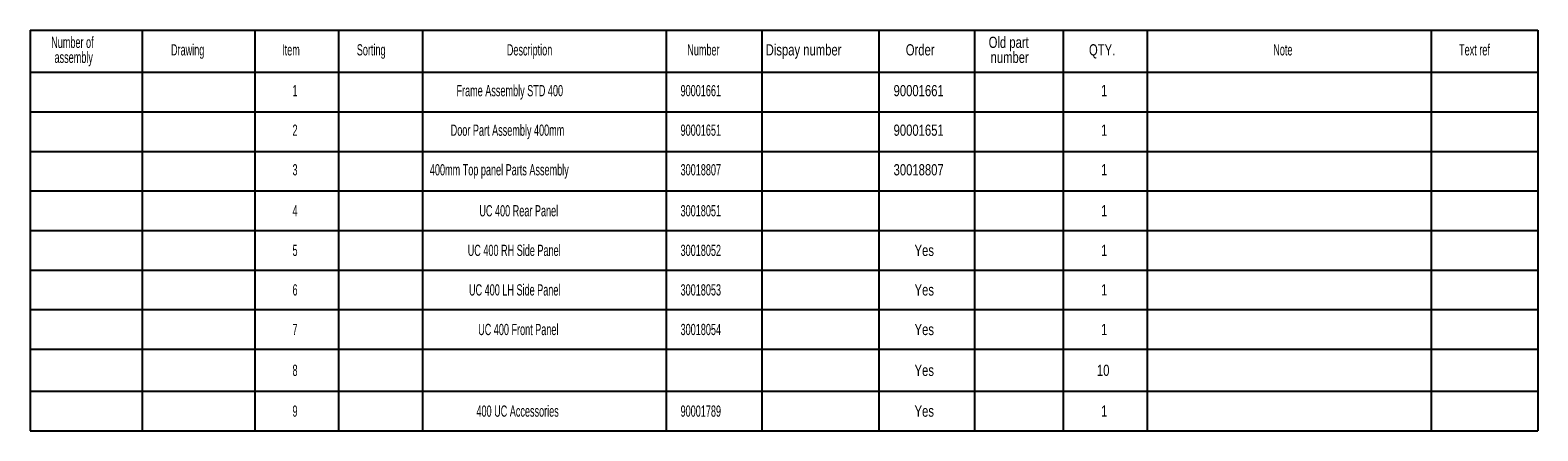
# Model space of a CAD drawing. Header units: millimetres. Extents: x 16 to 503, y 3 to 290.
# Tile 172 of 172: x 255 to 503, y 224 to 290. Entities that reach past the tile are written whole.
import ezdxf

# ---------------------------------------------------------------- set-up
doc = ezdxf.new("R2010")
doc.units = ezdxf.units.MM
doc.layers.add('BOARDER', color=7, linetype='Continuous', lineweight=25)
doc.styles.add('SLDTEXTSTYLE0', font='TXT', dxfattribs={"width": 0.75})
doc.styles.add('SLDTEXTSTYLE1', font='TXT', dxfattribs={"width": 0.605})

# ---------------------------------------------------------------- blocks, each defined once
blk = doc.blocks.new('SW_TABLEANNOTATION_0')
at = {"layer": 'BOARDER', "color": 0}
for p, q in [((0, 0), (0, -6.94)), ((0, 0), (18.47, 0)), ((18.47, 0), (18.47, -6.94)), ((18.47, 0), (37.04, 0)), ((37.04, 0), (37.04, -6.94)), ((37.04, 0), (50.86, 0)), ((50.86, 0), (50.86, -6.94)), ((50.86, 0), (64.69, 0)), ((64.69, 0), (64.69, -6.94)), ((64.69, 0), (104.86, 0)), ((104.86, 0), (104.86, -6.94)), ((104.86, 0), (120.62, 0)), ((120.62, 0), (120.62, -6.94)), ((120.62, 0), (139.96, 0)), ((139.96, 0), (139.96, -6.94)), ((139.96, 0), (155.72, 0)), ((155.72, 0), (155.72, -6.94)), ((155.72, 0), (170.35, 0)), ((170.35, 0), (170.35, -6.94)), ((170.35, 0), (184.18, 0)), ((184.18, 0), (184.18, -6.94)), ((184.18, 0), (231, 0)), ((231, 0), (231, -6.94)), ((231, 0), (248.6, 0)), ((248.6, 0), (248.6, -6.94)), ((0, -6.94), (18.47, -6.94)), ((0, -6.94), (0, -13.46)), ((18.47, -6.94), (37.04, -6.94)), ((18.47, -6.94), (18.47, -13.46)), ((37.04, -6.94), (50.86, -6.94)), ((37.04, -6.94), (37.04, -13.46)), ((50.86, -6.94), (64.69, -6.94)), ((50.86, -6.94), (50.86, -13.46)), ((64.69, -6.94), (104.86, -6.94)), ((64.69, -6.94), (64.69, -13.46)), ((104.86, -6.94), (120.62, -6.94)), ((104.86, -6.94), (104.86, -13.46)), ((120.62, -6.94), (139.96, -6.94)), ((120.62, -6.94), (120.62, -13.46)), ((139.96, -6.94), (155.72, -6.94)), ((139.96, -6.94), (139.96, -13.46)), ((155.72, -6.94), (170.35, -6.94)), ((155.72, -6.94), (155.72, -13.46)), ((170.35, -6.94), (184.18, -6.94)), ((170.35, -6.94), (170.35, -13.46)), ((184.18, -6.94), (231, -6.94)), ((184.18, -6.94), (184.18, -13.46)), ((231, -6.94), (248.6, -6.94)), ((231, -6.94), (231, -13.46)), ((248.6, -6.94), (248.6, -13.46)), ((0, -13.46), (0, -19.99)), ((0, -13.46), (18.47, -13.46)), ((18.47, -13.46), (18.47, -19.99)), ((18.47, -13.46), (37.04, -13.46)), ((37.04, -13.46), (37.04, -19.99)), ((37.04, -13.46), (50.86, -13.46)), ((50.86, -13.46), (50.86, -19.99)), ((50.86, -13.46), (64.69, -13.46)), ((64.69, -13.46), (64.69, -19.99)), ((64.69, -13.46), (104.86, -13.46)), ((104.86, -13.46), (104.86, -19.99)), ((104.86, -13.46), (120.62, -13.46)), ((120.62, -13.46), (120.62, -19.99)), ((120.62, -13.46), (139.96, -13.46)), ((139.96, -13.46), (139.96, -19.99)), ((139.96, -13.46), (155.72, -13.46)), ((155.72, -13.46), (155.72, -19.99)), ((155.72, -13.46), (170.35, -13.46)), ((170.35, -13.46), (170.35, -19.99)), ((170.35, -13.46), (184.18, -13.46)), ((184.18, -13.46), (184.18, -19.99)), ((184.18, -13.46), (231, -13.46)), ((231, -13.46), (231, -19.99)), ((231, -13.46), (248.6, -13.46)), ((248.6, -13.46), (248.6, -19.99)), ((0, -19.99), (0, -26.52)), ((0, -19.99), (18.47, -19.99)), ((18.47, -19.99), (18.47, -26.52)), ((18.47, -19.99), (37.04, -19.99)), ((37.04, -19.99), (37.04, -26.52)), ((37.04, -19.99), (50.86, -19.99)), ((50.86, -19.99), (50.86, -26.52)), ((50.86, -19.99), (64.69, -19.99)), ((64.69, -19.99), (64.69, -26.52)), ((64.69, -19.99), (104.86, -19.99)), ((104.86, -19.99), (104.86, -26.52)), ((104.86, -19.99), (120.62, -19.99)), ((120.62, -19.99), (120.62, -26.52)), ((120.62, -19.99), (139.96, -19.99)), ((139.96, -19.99), (139.96, -26.52)), ((139.96, -19.99), (155.72, -19.99)), ((155.72, -19.99), (155.72, -26.52)), ((155.72, -19.99), (170.35, -19.99)), ((170.35, -19.99), (170.35, -26.52)), ((170.35, -19.99), (184.18, -19.99)), ((184.18, -19.99), (184.18, -26.52)), ((184.18, -19.99), (231, -19.99)), ((231, -19.99), (231, -26.52)), ((231, -19.99), (248.6, -19.99)), ((248.6, -19.99), (248.6, -26.52)), ((0, -26.52), (0, -33.04)), ((0, -26.52), (18.47, -26.52)), ((18.47, -26.52), (18.47, -33.04)), ((18.47, -26.52), (37.04, -26.52)), ((37.04, -26.52), (37.04, -33.04)), ((37.04, -26.52), (50.86, -26.52)), ((50.86, -26.52), (50.86, -33.04)), ((50.86, -26.52), (64.69, -26.52)), ((64.69, -26.52), (64.69, -33.04)), ((64.69, -26.52), (104.86, -26.52)), ((104.86, -26.52), (104.86, -33.04)), ((104.86, -26.52), (120.62, -26.52)), ((120.62, -26.52), (120.62, -33.04)), ((120.62, -26.52), (139.96, -26.52)), ((139.96, -26.52), (139.96, -33.04)), ((139.96, -26.52), (155.72, -26.52)), ((155.72, -26.52), (155.72, -33.04)), ((155.72, -26.52), (170.35, -26.52)), ((170.35, -26.52), (170.35, -33.04)), ((170.35, -26.52), (184.18, -26.52)), ((184.18, -26.52), (184.18, -33.04)), ((184.18, -26.52), (231, -26.52)), ((231, -26.52), (231, -33.04)), ((231, -26.52), (248.6, -26.52)), ((248.6, -26.52), (248.6, -33.04)), ((0, -33.04), (0, -39.57)), ((0, -33.04), (18.47, -33.04)), ((18.47, -33.04), (18.47, -39.57)), ((18.47, -33.04), (37.04, -33.04)), ((37.04, -33.04), (37.04, -39.57)), ((37.04, -33.04), (50.86, -33.04)), ((50.86, -33.04), (50.86, -39.57)), ((50.86, -33.04), (64.69, -33.04)), ((64.69, -33.04), (64.69, -39.57)), ((64.69, -33.04), (104.86, -33.04)), ((104.86, -33.04), (104.86, -39.57)), ((104.86, -33.04), (120.62, -33.04)), ((120.62, -33.04), (120.62, -39.57)), ((120.62, -33.04), (139.96, -33.04)), ((139.96, -33.04), (139.96, -39.57)), ((139.96, -33.04), (155.72, -33.04)), ((155.72, -33.04), (155.72, -39.57)), ((155.72, -33.04), (170.35, -33.04)), ((170.35, -33.04), (170.35, -39.57)), ((170.35, -33.04), (184.18, -33.04)), ((184.18, -33.04), (184.18, -39.57)), ((184.18, -33.04), (231, -33.04)), ((231, -33.04), (231, -39.57)), ((231, -33.04), (248.6, -33.04)), ((248.6, -33.04), (248.6, -39.57)), ((0, -39.57), (0, -46.09)), ((0, -39.57), (18.47, -39.57)), ((18.47, -39.57), (18.47, -46.09)), ((18.47, -39.57), (37.04, -39.57)), ((37.04, -39.57), (37.04, -46.09)), ((37.04, -39.57), (50.86, -39.57)), ((50.86, -39.57), (50.86, -46.09)), ((50.86, -39.57), (64.69, -39.57)), ((64.69, -39.57), (64.69, -46.09)), ((64.69, -39.57), (104.86, -39.57)), ((104.86, -39.57), (104.86, -46.09)), ((104.86, -39.57), (120.62, -39.57)), ((120.62, -39.57), (120.62, -46.09)), ((120.62, -39.57), (139.96, -39.57)), ((139.96, -39.57), (139.96, -46.09)), ((139.96, -39.57), (155.72, -39.57)), ((155.72, -39.57), (155.72, -46.09)), ((155.72, -39.57), (170.35, -39.57)), ((170.35, -39.57), (170.35, -46.09)), ((170.35, -39.57), (184.18, -39.57)), ((184.18, -39.57), (184.18, -46.09)), ((184.18, -39.57), (231, -39.57)), ((231, -39.57), (231, -46.09)), ((231, -39.57), (248.6, -39.57)), ((248.6, -39.57), (248.6, -46.09)), ((0, -46.09), (0, -52.62)), ((0, -46.09), (18.47, -46.09)), ((18.47, -46.09), (18.47, -52.62)), ((18.47, -46.09), (37.04, -46.09)), ((37.04, -46.09), (37.04, -52.62)), ((37.04, -46.09), (50.86, -46.09)), ((50.86, -46.09), (50.86, -52.62)), ((50.86, -46.09), (64.69, -46.09)), ((64.69, -46.09), (64.69, -52.62)), ((64.69, -46.09), (104.86, -46.09)), ((104.86, -46.09), (104.86, -52.62)), ((104.86, -46.09), (120.62, -46.09)), ((120.62, -46.09), (120.62, -52.62)), ((120.62, -46.09), (139.96, -46.09)), ((139.96, -46.09), (139.96, -52.62)), ((139.96, -46.09), (155.72, -46.09)), ((155.72, -46.09), (155.72, -52.62)), ((155.72, -46.09), (170.35, -46.09)), ((170.35, -46.09), (170.35, -52.62)), ((170.35, -46.09), (184.18, -46.09)), ((184.18, -46.09), (184.18, -52.62)), ((184.18, -46.09), (231, -46.09)), ((231, -46.09), (231, -52.62)), ((231, -46.09), (248.6, -46.09)), ((248.6, -46.09), (248.6, -52.62)), ((0, -52.62), (0, -59.56)), ((0, -52.62), (18.47, -52.62)), ((18.47, -52.62), (18.47, -59.56)), ((18.47, -52.62), (37.04, -52.62)), ((37.04, -52.62), (37.04, -59.56)), ((37.04, -52.62), (50.86, -52.62)), ((50.86, -52.62), (50.86, -59.56)), ((50.86, -52.62), (64.69, -52.62)), ((64.69, -52.62), (64.69, -59.56)), ((64.69, -52.62), (104.86, -52.62)), ((104.86, -52.62), (104.86, -59.56)), ((104.86, -52.62), (120.62, -52.62)), ((120.62, -52.62), (120.62, -59.56)), ((120.62, -52.62), (139.96, -52.62)), ((139.96, -52.62), (139.96, -59.56)), ((139.96, -52.62), (155.72, -52.62)), ((155.72, -52.62), (155.72, -59.56)), ((155.72, -52.62), (170.35, -52.62)), ((170.35, -52.62), (170.35, -59.56)), ((170.35, -52.62), (184.18, -52.62)), ((184.18, -52.62), (184.18, -59.56)), ((184.18, -52.62), (231, -52.62)), ((231, -52.62), (231, -59.56)), ((231, -52.62), (248.6, -52.62)), ((248.6, -52.62), (248.6, -59.56)), ((0, -59.56), (0, -66.08)), ((0, -59.56), (18.47, -59.56)), ((18.47, -59.56), (18.47, -66.08)), ((18.47, -59.56), (37.04, -59.56)), ((37.04, -59.56), (37.04, -66.08)), ((37.04, -59.56), (50.86, -59.56)), ((50.86, -59.56), (50.86, -66.08)), ((50.86, -59.56), (64.69, -59.56)), ((64.69, -59.56), (64.69, -66.08)), ((64.69, -59.56), (104.86, -59.56)), ((104.86, -59.56), (104.86, -66.08)), ((104.86, -59.56), (120.62, -59.56)), ((120.62, -59.56), (120.62, -66.08)), ((120.62, -59.56), (139.96, -59.56)), ((139.96, -59.56), (139.96, -66.08)), ((139.96, -59.56), (155.72, -59.56)), ((155.72, -59.56), (155.72, -66.08)), ((155.72, -59.56), (170.35, -59.56)), ((170.35, -59.56), (170.35, -66.08)), ((170.35, -59.56), (184.18, -59.56)), ((184.18, -59.56), (184.18, -66.08)), ((184.18, -59.56), (231, -59.56)), ((231, -59.56), (231, -66.08)), ((231, -59.56), (248.6, -59.56)), ((248.6, -59.56), (248.6, -66.08)), ((0, -66.08), (18.47, -66.08)), ((18.47, -66.08), (37.04, -66.08)), ((37.04, -66.08), (50.86, -66.08)), ((50.86, -66.08), (64.69, -66.08)), ((64.69, -66.08), (104.86, -66.08)), ((104.86, -66.08), (120.62, -66.08)), ((120.62, -66.08), (139.96, -66.08)), ((139.96, -66.08), (155.72, -66.08)), ((155.72, -66.08), (170.35, -66.08)), ((170.35, -66.08), (184.18, -66.08)), ((184.18, -66.08), (231, -66.08)), ((231, -66.08), (248.6, -66.08))]:
    blk.add_line(p, q, dxfattribs=at)
at = {"layer": 'BOARDER', "color": 0, "attachment_point": 1}
for s, insert, char_height, style in [('Number of', (3.47, -1.08), 1.852, 'SLDTEXTSTYLE1'), ('Drawing', (23.22, -2.32), 1.852, 'SLDTEXTSTYLE1'), ('Item', (41.55, -2.32), 1.852, 'SLDTEXTSTYLE1'), ('Sorting', (53.86, -2.32), 1.852, 'SLDTEXTSTYLE1'), ('Description', (78.6, -2.32), 1.8521, 'SLDTEXTSTYLE1'), ('Number', (108.35, -2.32), 1.852, 'SLDTEXTSTYLE1'), ('Dispay number', (121.28, -2.32), 1.8521, 'SLDTEXTSTYLE0'), ('Order', (144.38, -2.32), 1.852, 'SLDTEXTSTYLE0'), ('Old part', (158.05, -1.08), 1.852, 'SLDTEXTSTYLE0'), ('QTY.', (174.59, -2.32), 1.852, 'SLDTEXTSTYLE0'), ('Note', (204.98, -2.32), 1.852, 'SLDTEXTSTYLE1'), ('Text ref', (235.62, -2.32), 1.852, 'SLDTEXTSTYLE1'), ('assembly', (4.02, -3.55), 1.852, 'SLDTEXTSTYLE1'), ('number', (158.36, -3.55), 1.852, 'SLDTEXTSTYLE0'), ('1', (43.26, -9.05), 1.85, 'SLDTEXTSTYLE1'), ('Frame Assembly STD 400', (70.3, -9.05), 1.8521, 'SLDTEXTSTYLE1'), ('90001661', (107.25, -9.05), 1.852, 'SLDTEXTSTYLE1'), ('90001661', (142.37, -9.05), 1.852, 'SLDTEXTSTYLE0'), ('1', (176.58, -9.05), 1.85, 'SLDTEXTSTYLE0'), ('2', (43.26, -15.57), 1.85, 'SLDTEXTSTYLE1'), ('Door Part Assembly 400mm', (69.34, -15.57), 1.8521, 'SLDTEXTSTYLE1'), ('90001651', (107.25, -15.57), 1.852, 'SLDTEXTSTYLE1'), ('90001651', (142.37, -15.57), 1.852, 'SLDTEXTSTYLE0'), ('1', (176.58, -15.57), 1.85, 'SLDTEXTSTYLE0'), ('3', (43.26, -22.1), 1.85, 'SLDTEXTSTYLE1'), ('400mm Top panel Parts Assembly', (65.91, -22.1), 1.8521, 'SLDTEXTSTYLE1'), ('30018807', (107.25, -22.1), 1.852, 'SLDTEXTSTYLE1'), ('30018807', (142.37, -22.1), 1.852, 'SLDTEXTSTYLE0'), ('1', (176.58, -22.1), 1.85, 'SLDTEXTSTYLE0'), ('4', (43.26, -28.86), 1.85, 'SLDTEXTSTYLE1'), ('UC 400 Rear Panel', (74.07, -28.86), 1.8521, 'SLDTEXTSTYLE1'), ('30018051', (107.25, -28.86), 1.852, 'SLDTEXTSTYLE1'), ('1', (176.58, -28.86), 1.85, 'SLDTEXTSTYLE0'), ('5', (43.26, -35.39), 1.85, 'SLDTEXTSTYLE1'), ('UC 400 RH Side Panel', (72.15, -35.39), 1.8521, 'SLDTEXTSTYLE1'), ('30018052', (107.25, -35.39), 1.852, 'SLDTEXTSTYLE1'), ('Yes', (145.83, -35.39), 1.852, 'SLDTEXTSTYLE0'), ('1', (176.58, -35.39), 1.85, 'SLDTEXTSTYLE0'), ('6', (43.26, -41.91), 1.85, 'SLDTEXTSTYLE1'), ('UC 400 LH Side Panel', (72.36, -41.91), 1.8521, 'SLDTEXTSTYLE1'), ('30018053', (107.25, -41.91), 1.852, 'SLDTEXTSTYLE1'), ('Yes', (145.83, -41.91), 1.852, 'SLDTEXTSTYLE0'), ('1', (176.58, -41.91), 1.85, 'SLDTEXTSTYLE0'), ('7', (43.26, -48.44), 1.85, 'SLDTEXTSTYLE1'), ('UC 400 Front Panel', (73.87, -48.44), 1.8521, 'SLDTEXTSTYLE1'), ('30018054', (107.25, -48.44), 1.852, 'SLDTEXTSTYLE1'), ('Yes', (145.83, -48.44), 1.852, 'SLDTEXTSTYLE0'), ('1', (176.58, -48.44), 1.85, 'SLDTEXTSTYLE0'), ('8', (43.26, -55.17), 1.85, 'SLDTEXTSTYLE1'), ('Yes', (145.83, -55.17), 1.852, 'SLDTEXTSTYLE0'), ('10', (175.9, -55.17), 1.852, 'SLDTEXTSTYLE0'), ('9', (43.26, -61.9), 1.85, 'SLDTEXTSTYLE1'), ('400 UC Accessories', (73.59, -61.9), 1.8521, 'SLDTEXTSTYLE1'), ('90001789', (107.25, -61.9), 1.852, 'SLDTEXTSTYLE1'), ('Yes', (145.83, -61.9), 1.852, 'SLDTEXTSTYLE0'), ('1', (176.58, -61.9), 1.85, 'SLDTEXTSTYLE0')]:
    blk.add_mtext(s, dxfattribs=dict(at, insert=insert, char_height=char_height, style=style))

msp = doc.modelspace()

# ---------------------------------------------------------------- block references
at = {"layer": 'BOARDER'}
msp.add_blockref('SW_TABLEANNOTATION_0', (254.77, 290.38), dxfattribs=at)

doc.saveas('drawing.dxf')
